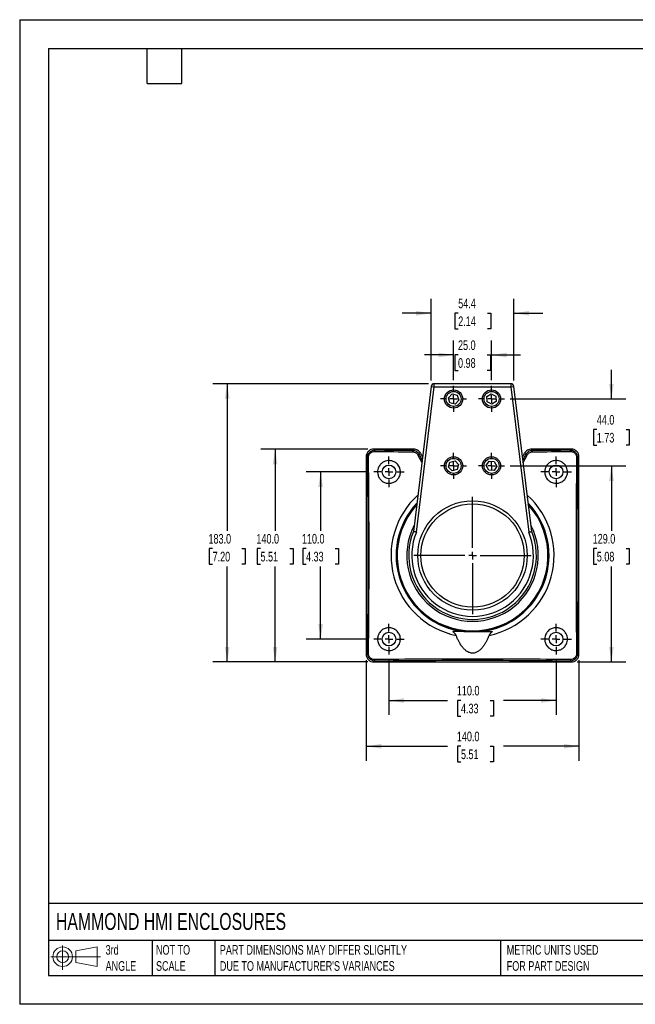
# Model space of a CAD drawing. Header units: millimetres. Extents: x 0 to 838, y 0 to 648.
# Tile 1 of 4: x 0 to 405, y 0 to 648. Entities that reach past the tile are written whole.
import ezdxf

# ---------------------------------------------------------------- set-up
doc = ezdxf.new("R2010")
doc.units = ezdxf.units.MM
doc.header["$LTSCALE"] = 3
doc.linetypes.add('CENTERX2', pattern=[20.32, 12.7, -2.54, 2.54, -2.54])
doc.layers.add('CENTER', color=40, linetype='CENTERX2')
doc.layers.add('DIMENSIONS', color=140, linetype='Continuous', lineweight=25)
doc.layers.add('TEXT', color=140, linetype='Continuous', lineweight=25)
doc.styles.add('SLDTEXTSTYLE0', font='TXT', dxfattribs={"width": 0.7})
doc.dimstyles.new('SLDDIMSTYLE0', dxfattribs={"dimtxt": 6.474023, "dimasz": 9.906, "dimexe": 0, "dimexo": 0.0625, "dimgap": 1.618506, "dimtad": 0, "dimtih": 1, "dimtoh": 1, "dimdec": 1, "dimrnd": 1e-09, "dimzin": 4, "dimdsep": 46, "dimtxsty": 'SLDTEXTSTYLE0', "dimsah": 1, "dimcen": 0.09, "dimadec": 0, "dimazin": 1, "dimtfac": 1, "dimtdec": 1, "dimtofl": 0, "dimtmove": 0, "dimatfit": 3, "dimfxl": 0, "dimfrac": 2, "dimtolj": 1, "dimtzin": 12, "dimarcsym": 0})
doc.dimstyles.new('SLDDIMSTYLE1', dxfattribs={"dimtxt": 6.474023, "dimasz": 9.906, "dimexe": 0, "dimexo": 0.0625, "dimgap": 1.618506, "dimtad": 0, "dimtih": 1, "dimtoh": 1, "dimdec": 1, "dimrnd": 1e-09, "dimzin": 4, "dimdsep": 46, "dimtxsty": 'SLDTEXTSTYLE0', "dimsah": 1, "dimcen": 0.09, "dimadec": 0, "dimazin": 1, "dimtfac": 1, "dimtdec": 1, "dimtmove": 0, "dimatfit": 0, "dimfxl": 0, "dimfrac": 2, "dimtolj": 1, "dimtzin": 12, "dimarcsym": 0})
doc.dimstyles.new('SLDDIMSTYLE2', dxfattribs={"dimtxt": 6.474023, "dimasz": 9.906, "dimexe": 0, "dimexo": 0.0625, "dimgap": 1.618506, "dimtad": 0, "dimtih": 1, "dimtoh": 1, "dimdec": 1, "dimrnd": 1e-09, "dimzin": 12, "dimdsep": 46, "dimtxsty": 'SLDTEXTSTYLE0', "dimsah": 1, "dimcen": 0.09, "dimadec": 0, "dimazin": 3, "dimtfac": 1, "dimtdec": 1, "dimtmove": 0, "dimatfit": 0, "dimfxl": 0, "dimfrac": 2, "dimtolj": 1, "dimtzin": 12, "dimarcsym": 0})

# ---------------------------------------------------------------- blocks, each defined once
blk = doc.blocks.new('Block11')
at = {"color": 7, "linetype": 'Continuous', "lineweight": 18}
for p, q in [((7.77, 15.93), (7.77, 0)), ((16.44, 12.5), (30.53, 15.1)), ((30.53, 15.1), (30.53, 2.19)), ((0, 8.65), (32.62, 8.65)), ((16.44, 4.79), (16.44, 12.5)), ((16.44, 4.79), (30.53, 2.19))]:
    blk.add_line(p, q, dxfattribs=at)
for radius in [6.45, 3.86]:
    blk.add_circle((7.77, 8.65), radius, dxfattribs=at)
blk = doc.blocks.new('Block12')
at = {"color": 7, "linetype": 'Continuous'}
blk.add_blockref('Block11', (0, 0), dxfattribs=at)
blk = doc.blocks.new('_D')
at = {"layer": 'DIMENSIONS'}
for p, q in [((243.06, 226.37), (243.06, 190.34)), ((353.06, 226.37), (353.06, 190.34)), ((243.06, 199.86), (281.66, 199.86)), ((290.43, 199.86), (288.26, 199.86)), ((288.26, 199.86), (288.26, 189.57)), ((309.67, 199.86), (311.84, 199.86)), ((311.84, 199.86), (311.84, 189.57)), ((353.06, 199.86), (318.44, 199.86)), ((288.26, 189.57), (290.43, 189.57)), ((311.84, 189.57), (309.67, 189.57))]:
    blk.add_line(p, q, dxfattribs=at)
for points in [[(243.06, 199.86), (252.96, 198.34), (252.96, 201.38)], [(353.06, 199.86), (343.15, 201.38), (343.15, 198.34)]]:
    blk.add_solid(points, dxfattribs=at)
at = {"layer": 'DIMENSIONS', "char_height": 6.35, "attachment_point": 1, "style": 'SLDTEXTSTYLE0'}
for s, insert in [('110.0', (287.74, 209.5)), ('4.33', (290.43, 197.76))]:
    blk.add_mtext(s, dxfattribs=dict(at, insert=insert))
blk = doc.blocks.new('_D_1')
at = {"layer": 'DIMENSIONS'}
for p, q in [((228.06, 226.4), (228.06, 160.23)), ((368.06, 226.4), (368.06, 160.23)), ((228.06, 169.76), (281.66, 169.76)), ((290.43, 169.76), (288.26, 169.76)), ((288.26, 169.76), (288.26, 159.47)), ((309.67, 169.76), (311.84, 169.76)), ((311.84, 169.76), (311.84, 159.47)), ((368.06, 169.76), (318.44, 169.76)), ((288.26, 159.47), (290.43, 159.47)), ((311.84, 159.47), (309.67, 159.47))]:
    blk.add_line(p, q, dxfattribs=at)
for points in [[(228.06, 169.76), (237.96, 168.23), (237.96, 171.28)], [(368.06, 169.76), (358.15, 171.28), (358.15, 168.23)]]:
    blk.add_solid(points, dxfattribs=at)
at = {"layer": 'DIMENSIONS', "char_height": 6.35, "attachment_point": 1, "style": 'SLDTEXTSTYLE0'}
for s, insert in [('140.0', (287.74, 179.39)), ('5.51', (290.43, 167.65))]:
    blk.add_mtext(s, dxfattribs=dict(at, insert=insert))
blk = doc.blocks.new('_D_2')
at = {"layer": 'DIMENSIONS'}
for p, q in [((229.21, 350.22), (188.55, 350.22)), ((198.07, 350.22), (198.07, 311.53)), ((188.45, 299.79), (186.28, 299.79)), ((186.28, 299.79), (186.28, 289.5)), ((207.69, 299.79), (209.87, 299.79)), ((209.87, 299.79), (209.87, 289.5)), ((186.28, 289.5), (188.45, 289.5)), ((198.07, 240.22), (198.07, 288.05)), ((209.87, 289.5), (207.69, 289.5)), ((229.21, 240.22), (188.55, 240.22))]:
    blk.add_line(p, q, dxfattribs=at)
for points in [[(198.07, 350.22), (196.55, 340.31), (199.6, 340.31)], [(198.07, 240.22), (199.6, 250.12), (196.55, 250.12)]]:
    blk.add_solid(points, dxfattribs=at)
at = {"layer": 'DIMENSIONS', "char_height": 6.35, "attachment_point": 1, "style": 'SLDTEXTSTYLE0'}
for s, insert in [('110.0', (185.76, 309.42)), ('4.33', (188.45, 297.68))]:
    blk.add_mtext(s, dxfattribs=dict(at, insert=insert))
blk = doc.blocks.new('_D_3')
at = {"layer": 'DIMENSIONS'}
for p, q in [((229.24, 365.22), (158.61, 365.22)), ((168.13, 365.22), (168.13, 311.53)), ((158.51, 299.79), (156.34, 299.79)), ((156.34, 299.79), (156.34, 289.5)), ((177.75, 299.79), (179.92, 299.79)), ((179.92, 299.79), (179.92, 289.5)), ((156.34, 289.5), (158.51, 289.5)), ((168.13, 225.22), (168.13, 288.05)), ((179.92, 289.5), (177.75, 289.5)), ((229.24, 225.22), (158.61, 225.22))]:
    blk.add_line(p, q, dxfattribs=at)
for points in [[(168.13, 365.22), (166.61, 355.31), (169.65, 355.31)], [(168.13, 225.22), (169.65, 235.12), (166.61, 235.12)]]:
    blk.add_solid(points, dxfattribs=at)
at = {"layer": 'DIMENSIONS', "char_height": 6.35, "attachment_point": 1, "style": 'SLDTEXTSTYLE0'}
for s, insert in [('140.0', (155.82, 309.42)), ('5.51', (158.51, 297.68))]:
    blk.add_mtext(s, dxfattribs=dict(at, insert=insert))
blk = doc.blocks.new('_D_4')
at = {"layer": 'DIMENSIONS'}
for p, q in [((389.44, 398.22), (389.44, 417.27)), ((322.91, 398.22), (398.97, 398.22)), ((379.82, 378.02), (377.65, 378.02)), ((377.65, 378.02), (377.65, 367.73)), ((399.06, 378.02), (401.24, 378.02)), ((401.24, 378.02), (401.24, 367.73)), ((377.65, 367.73), (379.82, 367.73)), ((401.24, 367.73), (399.06, 367.73)), ((322.91, 354.22), (398.97, 354.22)), ((389.44, 354.22), (389.44, 335.17))]:
    blk.add_line(p, q, dxfattribs=at)
for points in [[(389.44, 398.22), (390.97, 408.12), (387.92, 408.12)], [(389.44, 354.22), (387.92, 344.31), (390.97, 344.31)]]:
    blk.add_solid(points, dxfattribs=at)
at = {"layer": 'DIMENSIONS', "char_height": 6.35, "attachment_point": 1, "style": 'SLDTEXTSTYLE0'}
for s, insert in [('44.0', (379.82, 387.65)), ('1.73', (379.82, 375.91))]:
    blk.add_mtext(s, dxfattribs=dict(at, insert=insert))
blk = doc.blocks.new('_D_5')
at = {"layer": 'DIMENSIONS'}
for p, q in [((285.56, 410.57), (285.56, 436.66)), ((310.56, 410.57), (310.56, 436.66)), ((285.56, 427.14), (266.51, 427.14)), ((288.5, 427.14), (286.33, 427.14)), ((286.33, 427.14), (286.33, 416.85)), ((307.74, 427.14), (309.91, 427.14)), ((309.91, 427.14), (309.91, 416.85)), ((310.56, 427.14), (329.61, 427.14)), ((286.33, 416.85), (288.5, 416.85)), ((309.91, 416.85), (307.74, 416.85))]:
    blk.add_line(p, q, dxfattribs=at)
for points in [[(285.56, 427.14), (275.65, 428.66), (275.65, 425.61)], [(310.56, 427.14), (320.46, 425.61), (320.46, 428.66)]]:
    blk.add_solid(points, dxfattribs=at)
at = {"layer": 'DIMENSIONS', "char_height": 6.35, "attachment_point": 1, "style": 'SLDTEXTSTYLE0'}
for s, insert in [('25.0', (288.5, 436.77)), ('0.98', (288.5, 425.04))]:
    blk.add_mtext(s, dxfattribs=dict(at, insert=insert))
blk = doc.blocks.new('_D_6')
at = {"layer": 'DIMENSIONS'}
for p, q in [((269.02, 408.22), (127.07, 408.22)), ((136.6, 408.22), (136.6, 311.53)), ((126.98, 299.79), (124.8, 299.79)), ((124.8, 299.79), (124.8, 289.5)), ((146.22, 299.79), (148.39, 299.79)), ((148.39, 299.79), (148.39, 289.5)), ((124.8, 289.5), (126.98, 289.5)), ((136.6, 225.22), (136.6, 288.05)), ((148.39, 289.5), (146.22, 289.5)), ((229.24, 225.22), (127.07, 225.22))]:
    blk.add_line(p, q, dxfattribs=at)
for points in [[(136.6, 408.22), (135.07, 398.31), (138.12, 398.31)], [(136.6, 225.22), (138.12, 235.12), (135.07, 235.12)]]:
    blk.add_solid(points, dxfattribs=at)
at = {"layer": 'DIMENSIONS', "char_height": 6.35, "attachment_point": 1, "style": 'SLDTEXTSTYLE0'}
for s, insert in [('183.0', (124.28, 309.42)), ('7.20', (126.98, 297.68))]:
    blk.add_mtext(s, dxfattribs=dict(at, insert=insert))
blk = doc.blocks.new('_D_7')
at = {"layer": 'DIMENSIONS'}
for p, q in [((270.84, 410.27), (270.84, 464.12)), ((325.27, 410.27), (325.27, 464.12)), ((270.84, 454.59), (251.79, 454.59)), ((288.62, 454.59), (286.45, 454.59)), ((286.45, 454.59), (286.45, 444.3)), ((307.86, 454.59), (310.03, 454.59)), ((310.03, 454.59), (310.03, 444.3)), ((325.27, 454.59), (344.32, 454.59)), ((286.45, 444.3), (288.62, 444.3)), ((310.03, 444.3), (307.86, 444.3))]:
    blk.add_line(p, q, dxfattribs=at)
for points in [[(270.84, 454.59), (260.94, 456.12), (260.94, 453.07)], [(325.27, 454.59), (335.18, 453.07), (335.18, 456.12)]]:
    blk.add_solid(points, dxfattribs=at)
at = {"layer": 'DIMENSIONS', "char_height": 6.35, "attachment_point": 1, "style": 'SLDTEXTSTYLE0'}
for s, insert in [('54.4', (288.62, 464.23)), ('2.14', (288.62, 452.49))]:
    blk.add_mtext(s, dxfattribs=dict(at, insert=insert))
blk = doc.blocks.new('_D_8')
at = {"layer": 'DIMENSIONS'}
for p, q in [((322.91, 354.22), (398.97, 354.22)), ((389.44, 354.22), (389.44, 311.53)), ((379.82, 299.79), (377.65, 299.79)), ((377.65, 299.79), (377.65, 289.5)), ((399.06, 299.79), (401.24, 299.79)), ((401.24, 299.79), (401.24, 289.5)), ((377.65, 289.5), (379.82, 289.5)), ((389.44, 225.22), (389.44, 288.05)), ((401.24, 289.5), (399.06, 289.5)), ((366.87, 225.22), (398.97, 225.22))]:
    blk.add_line(p, q, dxfattribs=at)
for points in [[(389.44, 354.22), (387.92, 344.31), (390.97, 344.31)], [(389.44, 225.22), (390.97, 235.12), (387.92, 235.12)]]:
    blk.add_solid(points, dxfattribs=at)
at = {"layer": 'DIMENSIONS', "char_height": 6.35, "attachment_point": 1, "style": 'SLDTEXTSTYLE0'}
for s, insert in [('129.0', (377.13, 309.42)), ('5.08', (379.82, 297.68))]:
    blk.add_mtext(s, dxfattribs=dict(at, insert=insert))
blk = doc.blocks.new('SW_CENTERMARKSYMBOL_0')
at = {"layer": 'CENTER', "color": 0}
for p, q in [((0, 5.08), (0, 8.54)), ((-5.08, 0), (-8.54, 0)), ((0, 0), (-2.54, 0)), ((0, 0), (0, 2.54)), ((0, 0), (0, -2.54)), ((0, 0), (2.54, 0)), ((5.08, 0), (8.54, 0)), ((0, -5.08), (0, -8.54))]:
    blk.add_line(p, q, dxfattribs=at)
blk = doc.blocks.new('SW_CENTERMARKSYMBOL_1')
at = {"layer": 'CENTER', "color": 0}
for p, q in [((0, 5.08), (0, 8.54)), ((-5.08, 0), (-8.54, 0)), ((0, 0), (-2.54, 0)), ((0, 0), (0, 2.54)), ((0, 0), (0, -2.54)), ((0, 0), (2.54, 0)), ((5.08, 0), (8.54, 0)), ((0, -5.08), (0, -8.54))]:
    blk.add_line(p, q, dxfattribs=at)
blk = doc.blocks.new('SW_CENTERMARKSYMBOL_2')
at = {"layer": 'CENTER', "color": 0}
for p, q in [((0, 5.08), (0, 10.04)), ((-5.08, 0), (-10.04, 0)), ((0, 0), (-2.54, 0)), ((0, 0), (0, 2.54)), ((0, 0), (0, -2.54)), ((0, 0), (2.54, 0)), ((5.08, 0), (10.04, 0)), ((0, -5.08), (0, -10.04))]:
    blk.add_line(p, q, dxfattribs=at)
blk = doc.blocks.new('SW_CENTERMARKSYMBOL_3')
at = {"layer": 'CENTER', "color": 0}
for p, q in [((0, 5.08), (0, 10.04)), ((-5.08, 0), (-10.04, 0)), ((0, 0), (-2.54, 0)), ((0, 0), (0, 2.54)), ((0, 0), (0, -2.54)), ((0, 0), (2.54, 0)), ((5.08, 0), (10.04, 0)), ((0, -5.08), (0, -10.04))]:
    blk.add_line(p, q, dxfattribs=at)
blk = doc.blocks.new('SW_CENTERMARKSYMBOL_4')
at = {"layer": 'CENTER', "color": 0}
for p, q in [((0, 5.08), (0, 10.04)), ((-5.08, 0), (-10.04, 0)), ((0, 0), (-2.54, 0)), ((0, 0), (0, 2.54)), ((0, 0), (0, -2.54)), ((0, 0), (2.54, 0)), ((5.08, 0), (10.04, 0)), ((0, -5.08), (0, -10.04))]:
    blk.add_line(p, q, dxfattribs=at)
blk = doc.blocks.new('SW_CENTERMARKSYMBOL_5')
at = {"layer": 'CENTER', "color": 0}
for p, q in [((0, 5.08), (0, 10.04)), ((-5.08, 0), (-10.04, 0)), ((0, 0), (-2.54, 0)), ((0, 0), (0, 2.54)), ((0, 0), (0, -2.54)), ((0, 0), (2.54, 0)), ((5.08, 0), (10.04, 0)), ((0, -5.08), (0, -10.04))]:
    blk.add_line(p, q, dxfattribs=at)
blk = doc.blocks.new('SW_CENTERMARKSYMBOL_6')
at = {"layer": 'CENTER', "color": 0}
for p, q in [((0, 5.08), (0, 8.54)), ((-5.08, 0), (-8.54, 0)), ((0, 0), (-2.54, 0)), ((0, 0), (0, 2.54)), ((0, 0), (0, -2.54)), ((0, 0), (2.54, 0)), ((5.08, 0), (8.54, 0)), ((0, -5.08), (0, -8.54))]:
    blk.add_line(p, q, dxfattribs=at)
blk = doc.blocks.new('SW_CENTERMARKSYMBOL_7')
at = {"layer": 'CENTER', "color": 0}
for p, q in [((0, 5.08), (0, 8.54)), ((-5.08, 0), (-8.54, 0)), ((0, 0), (-2.54, 0)), ((0, 0), (0, 2.54)), ((0, 0), (0, -2.54)), ((0, 0), (2.54, 0)), ((5.08, 0), (8.54, 0)), ((0, -5.08), (0, -8.54))]:
    blk.add_line(p, q, dxfattribs=at)
blk = doc.blocks.new('SW_CENTERMARKSYMBOL_8')
at = {"layer": 'DIMENSIONS', "color": 0}
for p, q in [((0, 5.08), (0, 38.54)), ((-5.08, 0), (-38.54, 0)), ((0, 0), (-2.54, 0)), ((0, 0), (0, 2.54)), ((0, 0), (0, -2.54)), ((0, 0), (2.54, 0)), ((5.08, 0), (38.54, 0)), ((0, -5.08), (0, -38.54))]:
    blk.add_line(p, q, dxfattribs=at)

msp = doc.modelspace()

# ---------------------------------------------------------------- linework, layer by layer
at = {"color": 7, "linetype": 'Continuous'}
for p, q in [((0.01, 647.71), (0.01, 0.01)), ((0.01, 647.71), (838.21, 647.71)), ((838.21, 0.01), (0.01, 0.01))]:
    msp.add_line(p, q, dxfattribs=at)
for p, q in [((272.83, 406.22), (272.83, 408.22)), ((323.29, 408.22), (272.83, 408.22)), ((323.29, 408.22), (323.29, 406.22)), ((270.84, 406.46), (259.13, 311.08)), ((261.08, 310.57), (272.83, 406.22)), ((270.84, 406.46), (272.83, 406.22)), ((272.83, 406.22), (323.29, 406.22)), ((307.47, 399.78), (310.37, 401.68)), ((310.37, 401.68), (313.46, 400.11)), ((323.29, 406.22), (325.27, 406.46)), ((323.29, 406.22), (335.03, 310.57)), ((336.98, 311.08), (325.27, 406.46)), ((282.19, 399.01), (284.56, 401.53)), ((283.18, 395.69), (282.19, 399.01)), ((286.56, 394.9), (283.18, 395.69)), ((284.56, 401.53), (287.93, 400.74)), ((288.93, 397.42), (286.56, 394.9)), ((287.93, 400.74), (288.93, 397.42)), ((307.66, 396.32), (307.47, 399.78)), ((310.75, 394.76), (307.66, 396.32)), ((313.65, 396.65), (310.75, 394.76)), ((313.46, 400.11), (313.65, 396.65)), ((233.8, 364.46), (233.05, 365.22)), ((259.36, 365.22), (233.05, 365.22)), ((259.36, 365.22), (258.77, 364.24)), ((337.35, 364.24), (336.76, 365.22)), ((363.06, 365.22), (336.76, 365.22)), ((363.06, 365.22), (362.31, 364.46)), ((228.06, 360.22), (228.06, 230.21)), ((228.06, 360.22), (228.81, 359.47)), ((262.15, 361.28), (264.69, 356.37)), ((263.15, 361.54), (263.76, 362.57)), ((264.91, 358.13), (263.15, 361.54)), ((263.76, 362.57), (265.14, 359.99)), ((282.19, 353.4), (283.16, 356.72)), ((283.16, 356.72), (286.53, 357.54)), ((286.53, 357.54), (288.92, 355.04)), ((307.1, 354.34), (308.93, 357.28)), ((308.93, 357.28), (312.39, 357.15)), ((312.39, 357.15), (314.02, 354.1)), ((330.98, 359.99), (332.35, 362.57)), ((332.97, 361.54), (331.21, 358.13)), ((331.42, 356.37), (333.96, 361.28)), ((332.35, 362.57), (332.97, 361.54)), ((367.3, 359.47), (368.06, 360.22)), ((368.06, 230.21), (368.06, 360.22)), ((284.59, 350.89), (282.19, 353.4)), ((287.95, 351.71), (284.59, 350.89)), ((288.92, 355.04), (287.95, 351.71)), ((308.72, 351.28), (307.1, 354.34)), ((312.18, 351.16), (308.72, 351.28)), ((314.02, 354.1), (312.18, 351.16)), ((228.81, 230.96), (228.06, 230.21)), ((368.06, 230.21), (367.3, 230.96)), ((233.05, 225.22), (233.8, 225.97)), ((233.05, 225.22), (363.06, 225.22)), ((362.31, 225.97), (363.06, 225.22))]:
    msp.add_line(p, q)
for centre, radius in [((285.56, 398.22), 6), ((285.56, 398.22), 4.93), ((310.56, 398.22), 6), ((310.56, 398.22), 4.93), ((285.56, 354.22), 6), ((285.56, 354.22), 4.93), ((310.56, 354.22), 6), ((310.56, 354.22), 4.93), ((243.06, 350.22), 4.5), ((353.06, 350.22), 4.5), ((298.06, 295.22), 36), ((298.06, 295.22), 34), ((243.06, 240.22), 4.5), ((353.06, 240.22), 4.5)]:
    msp.add_circle(centre, radius)
for centre, radius, start, end in [((272.83, 406.22), 2, 90, 173), ((323.29, 406.22), 2, 7, 90), ((298.06, 295.22), 53.63, 132.15616, 258.29244), ((298.06, 295.22), 53.63, 281.70756, 47.84384), ((298.06, 295.22), 50.33, 136.72036, 263.47185), ((298.06, 295.22), 50, 137.23291, 270), ((298.06, 295.22), 50, 137.23291, 42.76709), ((298.06, 295.22), 49.62, 137.85318, 42.14682), ((298.06, 295.22), 50, 270, 42.76709), ((298.06, 295.22), 50.33, 276.52815, 43.27964), ((298.06, 295.22), 43.27, 152.65906, 27.34094), ((298.06, 295.22), 42.03, 157.83062, 22.16938), ((298.06, 295.22), 40.03, 157.4541, 22.5459)]:
    msp.add_arc(centre, radius, start, end)
for points, knots in [([(233.05, 365.22), (232.46, 365.22), (231.83, 365.11), (230.9, 364.75), (230.6, 364.59), (230.03, 364.22), (229.76, 364), (229.28, 363.51), (229.06, 363.24), (228.68, 362.67), (228.53, 362.37), (228.16, 361.45), (228.06, 360.81), (228.06, 360.22)], [0, 0, 0, 0, 0.25, 0.25, 0.375, 0.375, 0.5, 0.5, 0.625, 0.625, 0.75, 0.75, 1, 1, 1, 1]), ([(233.8, 364.46), (233.16, 364.47), (232.51, 364.35), (231.6, 363.98), (231.31, 363.83), (230.75, 363.47), (230.49, 363.25), (230.02, 362.79), (229.81, 362.53), (229.45, 361.98), (229.29, 361.68), (229.05, 361.07), (228.96, 360.76), (228.84, 360.12), (228.81, 359.79), (228.81, 359.47)], [0, 0, 0, 0, 0.25, 0.25, 0.375, 0.375, 0.5, 0.5, 0.625, 0.625, 0.75, 0.75, 0.875, 0.875, 1, 1, 1, 1]), ([(229.6, 359.67), (229.59, 359.93), (229.61, 360.19), (229.71, 360.71), (229.78, 360.96), (229.98, 361.45), (230.1, 361.69), (230.4, 362.13), (230.56, 362.34), (230.94, 362.71), (231.15, 362.88), (231.59, 363.18), (231.83, 363.3), (232.56, 363.59), (233.09, 363.69), (233.6, 363.68)], [0, 0, 0, 0, 0.125, 0.125, 0.25, 0.25, 0.375, 0.375, 0.5, 0.5, 0.625, 0.625, 0.75, 0.75, 1, 1, 1, 1]), ([(233.6, 363.68), (233.61, 363.89), (233.64, 364.09), (233.71, 364.37), (233.76, 364.45), (233.8, 364.46)], [0, 0, 0, 0, 0.5, 0.5, 1, 1, 1, 1]), ([(258.64, 363.46), (258.65, 363.67), (258.67, 363.86), (258.71, 364.14), (258.74, 364.23), (258.77, 364.24)], [0, 0, 0, 0, 0.5, 0.5, 1, 1, 1, 1]), ([(258.64, 363.46), (259.01, 363.45), (259.38, 363.4), (260.07, 363.19), (260.41, 363.04), (261.33, 362.47), (261.82, 361.92), (262.15, 361.28)], [0, 0, 0, 0, 0.25, 0.25, 0.5, 0.5, 1, 1, 1, 1]), ([(263.15, 361.54), (262.94, 361.94), (262.69, 362.3), (262.08, 362.96), (261.73, 363.25), (260.97, 363.73), (260.55, 363.91), (259.68, 364.17), (259.22, 364.24), (258.77, 364.24)], [0, 0, 0, 0, 0.25, 0.25, 0.5, 0.5, 0.75, 0.75, 1, 1, 1, 1]), ([(263.76, 362.57), (263.56, 362.95), (263.31, 363.31), (262.69, 363.97), (262.32, 364.27), (261.53, 364.74), (261.1, 364.92), (260.23, 365.16), (259.78, 365.22), (259.36, 365.22)], [0, 0, 0, 0, 0.25, 0.25, 0.5, 0.5, 0.75, 0.75, 1, 1, 1, 1]), ([(336.76, 365.22), (336.33, 365.22), (335.89, 365.16), (335.01, 364.92), (334.58, 364.74), (333.79, 364.27), (333.43, 363.97), (332.81, 363.31), (332.55, 362.95), (332.35, 362.57)], [0, 0, 0, 0, 0.25, 0.25, 0.5, 0.5, 0.75, 0.75, 1, 1, 1, 1]), ([(337.35, 364.24), (336.89, 364.24), (336.43, 364.17), (335.56, 363.91), (335.15, 363.73), (334, 363.01), (333.38, 362.33), (332.97, 361.54)], [0, 0, 0, 0, 0.25, 0.25, 0.5, 0.5, 1, 1, 1, 1]), ([(333.96, 361.28), (334.29, 361.92), (334.79, 362.46), (335.71, 363.04), (336.04, 363.19), (336.74, 363.4), (337.11, 363.45), (337.47, 363.46)], [0, 0, 0, 0, 0.5, 0.5, 0.75, 0.75, 1, 1, 1, 1]), ([(337.47, 363.46), (337.46, 363.67), (337.45, 363.86), (337.4, 364.14), (337.38, 364.23), (337.35, 364.24)], [0, 0, 0, 0, 0.5, 0.5, 1, 1, 1, 1]), ([(367.3, 359.47), (367.31, 360.11), (367.19, 360.76), (366.82, 361.68), (366.67, 361.97), (366.31, 362.52), (366.1, 362.78), (365.63, 363.25), (365.37, 363.46), (364.82, 363.83), (364.52, 363.98), (363.92, 364.23), (363.6, 364.32), (362.96, 364.44), (362.63, 364.47), (362.31, 364.46)], [0, 0, 0, 0, 0.25, 0.25, 0.375, 0.375, 0.5, 0.5, 0.625, 0.625, 0.75, 0.75, 0.875, 0.875, 1, 1, 1, 1]), ([(362.51, 363.68), (362.5, 363.89), (362.47, 364.09), (362.4, 364.37), (362.36, 364.45), (362.31, 364.46)], [0, 0, 0, 0, 0.5, 0.5, 1, 1, 1, 1]), ([(362.51, 363.68), (362.77, 363.68), (363.03, 363.66), (363.55, 363.56), (363.8, 363.49), (364.29, 363.3), (364.53, 363.17), (364.97, 362.88), (365.18, 362.71), (365.56, 362.34), (365.73, 362.13), (366.02, 361.68), (366.14, 361.45), (366.43, 360.71), (366.53, 360.19), (366.52, 359.67)], [0, 0, 0, 0, 0.125, 0.125, 0.25, 0.25, 0.375, 0.375, 0.5, 0.5, 0.625, 0.625, 0.75, 0.75, 1, 1, 1, 1]), ([(368.06, 360.22), (368.06, 360.81), (367.95, 361.45), (367.59, 362.37), (367.43, 362.67), (367.06, 363.24), (366.84, 363.51), (366.35, 364), (366.08, 364.22), (365.51, 364.59), (365.21, 364.75), (364.29, 365.11), (363.65, 365.22), (363.06, 365.22)], [0, 0, 0, 0, 0.25, 0.25, 0.375, 0.375, 0.5, 0.5, 0.625, 0.625, 0.75, 0.75, 1, 1, 1, 1]), ([(229.6, 359.67), (229.38, 359.66), (229.19, 359.63), (228.91, 359.56), (228.82, 359.52), (228.81, 359.47)], [0, 0, 0, 0, 0.5, 0.5, 1, 1, 1, 1]), ([(228.81, 359.47), (228.93, 348.92), (229.02, 338.25), (229.14, 316.8), (229.17, 306.01), (229.17, 284.43), (229.14, 273.64), (229.02, 252.19), (228.93, 241.51), (228.81, 230.96)], [0, 0, 0, 0, 0.25, 0.25, 0.5, 0.5, 0.75, 0.75, 1, 1, 1, 1]), ([(229.6, 230.76), (229.71, 241.34), (229.8, 252.05), (229.92, 273.57), (229.95, 284.4), (229.95, 306.04), (229.92, 316.87), (229.8, 338.39), (229.71, 349.09), (229.6, 359.67)], [0, 0, 0, 0, 0.25, 0.25, 0.5, 0.5, 0.75, 0.75, 1, 1, 1, 1]), ([(248.36, 344.91), (247.98, 344.53), (247.32, 344), (246.16, 343.35), (245.07, 342.95), (243.84, 342.73), (242.77, 342.7), (241.76, 342.81), (240.57, 343.1), (239.25, 343.69), (237.86, 344.72), (236.86, 345.91), (236.2, 347.12), (235.74, 348.38), (235.49, 349.97), (235.64, 351.72), (236.1, 353.1), (236.68, 354.21), (237.46, 355.29), (238.53, 356.25), (239.68, 356.95), (240.92, 357.46), (242.27, 357.72), (243.69, 357.73), (244.86, 357.53), (245.99, 357.15), (247.02, 356.62), (248.12, 355.81), (249.13, 354.72), (249.86, 353.47), (250.29, 352.31), (250.5, 351.3), (250.59, 350.2), (250.49, 348.97), (250.14, 347.6), (249.45, 346.18), (248.77, 345.33), (248.36, 344.91)], [0, 0, 0, 0, 0.033946, 0.052268, 0.083489, 0.107047, 0.130833, 0.151472, 0.172371, 0.209035, 0.244028, 0.283429, 0.308616, 0.332796, 0.369414, 0.411298, 0.442762, 0.46101, 0.489794, 0.526282, 0.55017, 0.574108, 0.610641, 0.636059, 0.664412, 0.686374, 0.71256, 0.738775, 0.77447, 0.808454, 0.831266, 0.853753, 0.874952, 0.901087, 0.932271, 0.963465, 1, 1, 1, 1]), ([(262.15, 361.28), (262.38, 361.4), (262.61, 361.49), (262.98, 361.59), (263.11, 361.59), (263.15, 361.54)], [0, 0, 0, 0, 0.5, 0.5, 1, 1, 1, 1]), ([(332.97, 361.54), (333.01, 361.59), (333.14, 361.59), (333.5, 361.49), (333.74, 361.4), (333.96, 361.28)], [0, 0, 0, 0, 0.5, 0.5, 1, 1, 1, 1]), ([(347.75, 344.91), (347.37, 345.3), (346.85, 345.95), (346.2, 347.11), (345.79, 348.21), (345.57, 349.43), (345.54, 350.5), (345.65, 351.52), (345.94, 352.71), (346.53, 354.03), (347.56, 355.41), (348.75, 356.42), (349.96, 357.08), (351.22, 357.53), (352.81, 357.79), (354.56, 357.64), (355.94, 357.17), (357.05, 356.6), (358.13, 355.81), (359.09, 354.75), (359.79, 353.59), (360.3, 352.35), (360.56, 351.01), (360.57, 349.59), (360.37, 348.41), (359.99, 347.29), (359.46, 346.26), (358.65, 345.15), (357.56, 344.14), (356.31, 343.42), (355.15, 342.99), (354.14, 342.77), (353.04, 342.69), (351.81, 342.78), (350.44, 343.13), (349.02, 343.83), (348.17, 344.5), (347.75, 344.91)], [0, 0, 0, 0, 0.033946, 0.052268, 0.083489, 0.107047, 0.130833, 0.151472, 0.172371, 0.209035, 0.244028, 0.283429, 0.308616, 0.332796, 0.369414, 0.411298, 0.442762, 0.46101, 0.489794, 0.526282, 0.55017, 0.574108, 0.610641, 0.636059, 0.664412, 0.686374, 0.71256, 0.738775, 0.77447, 0.808454, 0.831266, 0.853753, 0.874952, 0.901087, 0.932271, 0.963465, 1, 1, 1, 1]), ([(366.52, 359.67), (366.46, 354.38), (366.41, 349.06), (366.32, 338.37), (366.28, 333), (366.19, 316.86), (366.16, 306.04), (366.16, 284.39), (366.19, 273.57), (366.31, 252.05), (366.4, 241.34), (366.52, 230.76)], [0, 0, 0, 0, 0.125, 0.125, 0.25, 0.25, 0.5, 0.5, 0.75, 0.75, 1, 1, 1, 1]), ([(366.52, 359.67), (366.73, 359.66), (366.93, 359.63), (367.21, 359.56), (367.29, 359.52), (367.3, 359.47)], [0, 0, 0, 0, 0.5, 0.5, 1, 1, 1, 1]), ([(367.3, 230.96), (367.19, 241.51), (367.1, 252.18), (366.97, 273.64), (366.94, 284.43), (366.94, 306), (366.97, 316.79), (367.07, 332.88), (367.1, 338.23), (367.19, 348.89), (367.24, 354.2), (367.3, 359.47)], [0, 0, 0, 0, 0.25, 0.25, 0.5, 0.5, 0.75, 0.75, 0.875, 0.875, 1, 1, 1, 1]), ([(261.08, 310.57), (261.04, 310.58), (260.94, 310.6), (260.8, 310.64), (260.67, 310.68), (260.54, 310.71), (260.42, 310.74), (260.31, 310.77), (260.21, 310.8), (260.11, 310.82), (260.02, 310.85), (259.93, 310.87), (259.85, 310.89), (259.78, 310.91), (259.67, 310.94), (259.54, 310.97), (259.39, 311.01), (259.28, 311.04), (259.2, 311.06), (259.14, 311.08), (259.14, 311.08), (259.13, 311.08)], [0, 0, 0, 0, 0.047593, 0.093666, 0.138219, 0.181252, 0.222765, 0.262757, 0.301229, 0.33818, 0.37361, 0.407519, 0.439908, 0.470778, 0.500128, 0.586953, 0.672348, 0.756331, 0.83892, 0.920136, 1, 1, 1, 1]), ([(335.03, 310.57), (335.08, 310.58), (335.17, 310.6), (335.3, 310.64), (335.43, 310.67), (335.55, 310.7), (335.66, 310.73), (335.77, 310.76), (335.87, 310.79), (335.97, 310.81), (336.05, 310.83), (336.13, 310.86), (336.21, 310.88), (336.28, 310.89), (336.34, 310.91), (336.38, 310.92), (336.47, 310.94), (336.59, 310.98), (336.73, 311.01), (336.84, 311.04), (336.92, 311.06), (336.97, 311.08), (336.98, 311.08), (336.98, 311.08)], [0, 0, 0, 0, 0.045666, 0.089802, 0.132407, 0.173483, 0.213029, 0.251045, 0.287531, 0.322488, 0.355915, 0.387814, 0.418184, 0.447025, 0.474339, 0.500125, 0.507201, 0.593264, 0.677731, 0.760618, 0.841946, 0.921733, 1, 1, 1, 1]), ([(248.36, 245.52), (248.74, 245.14), (249.27, 244.48), (249.92, 243.32), (250.32, 242.23), (250.55, 241), (250.58, 239.93), (250.47, 238.91), (250.18, 237.73), (249.59, 236.41), (248.56, 235.02), (247.37, 234.02), (246.16, 233.36), (244.9, 232.9), (243.3, 232.64), (241.56, 232.8), (240.17, 233.26), (239.06, 233.83), (237.98, 234.62), (237.02, 235.69), (236.33, 236.84), (235.82, 238.08), (235.55, 239.43), (235.55, 240.85), (235.75, 242.02), (236.12, 243.15), (236.65, 244.18), (237.46, 245.28), (238.56, 246.29), (239.8, 247.02), (240.96, 247.44), (241.98, 247.66), (243.07, 247.74), (244.31, 247.65), (245.67, 247.3), (247.09, 246.61), (247.95, 245.93), (248.36, 245.52)], [0, 0, 0, 0, 0.033946, 0.052268, 0.083489, 0.107047, 0.130833, 0.151472, 0.172371, 0.209035, 0.244028, 0.283429, 0.308616, 0.332796, 0.369414, 0.411298, 0.442762, 0.46101, 0.489794, 0.526282, 0.55017, 0.574108, 0.610641, 0.636059, 0.664412, 0.686374, 0.71256, 0.738775, 0.77447, 0.808454, 0.831266, 0.853753, 0.874952, 0.901087, 0.932271, 0.963465, 1, 1, 1, 1]), ([(347.75, 245.52), (348.14, 245.9), (348.79, 246.43), (349.95, 247.08), (351.05, 247.48), (352.27, 247.7), (353.34, 247.74), (354.36, 247.63), (355.55, 247.34), (356.87, 246.75), (358.26, 245.72), (359.26, 244.53), (359.92, 243.32), (360.38, 242.06), (360.63, 240.46), (360.48, 238.72), (360.02, 237.33), (359.44, 236.22), (358.65, 235.14), (357.59, 234.18), (356.43, 233.49), (355.19, 232.98), (353.85, 232.71), (352.43, 232.71), (351.26, 232.9), (350.13, 233.28), (349.1, 233.81), (348, 234.62), (346.98, 235.72), (346.26, 236.96), (345.83, 238.12), (345.61, 239.14), (345.53, 240.23), (345.62, 241.47), (345.98, 242.83), (346.67, 244.25), (347.34, 245.11), (347.75, 245.52)], [0, 0, 0, 0, 0.033946, 0.052268, 0.083489, 0.107047, 0.130833, 0.151472, 0.172371, 0.209035, 0.244028, 0.283429, 0.308616, 0.332796, 0.369414, 0.411298, 0.442762, 0.46101, 0.489794, 0.526282, 0.55017, 0.574108, 0.610641, 0.636059, 0.664412, 0.686374, 0.71256, 0.738775, 0.77447, 0.808454, 0.831266, 0.853753, 0.874952, 0.901087, 0.932271, 0.963465, 1, 1, 1, 1]), ([(285.01, 245.22), (285.11, 245.14), (285.29, 244.99), (285.55, 244.75), (285.8, 244.52), (286.03, 244.3), (286.26, 244.05), (286.49, 243.79), (286.71, 243.51), (286.9, 243.24), (287.06, 242.97), (287.14, 242.79), (287.18, 242.7)], [0, 0, 0, 0, 0.111725, 0.218573, 0.320618, 0.417945, 0.510652, 0.624914, 0.730514, 0.827857, 0.917464, 1, 1, 1, 1]), ([(292.34, 245.22), (292.32, 245.22), (292.3, 245.22), (292.25, 245.22), (292.19, 245.22), (292.12, 245.22), (292.05, 245.22), (291.92, 245.22), (291.74, 245.22), (291.43, 245.22), (291, 245.22), (290.4, 245.22), (289.66, 245.22), (288.81, 245.22), (287.9, 245.22), (286.96, 245.22), (285.99, 245.22), (285.34, 245.22), (285.01, 245.22)], [0, 0, 0, 0, 0.009794, 0.020349, 0.031772, 0.044145, 0.057533, 0.071989, 0.104104, 0.141477, 0.20699, 0.285499, 0.387406, 0.504814, 0.622701, 0.747468, 0.872735, 1, 1, 1, 1]), ([(308.94, 242.7), (308.85, 242.48), (308.67, 242.05), (308.41, 241.44), (308.09, 240.72), (307.7, 239.9), (307.07, 238.65), (306.21, 237.12), (305.03, 235.36), (303.67, 233.74), (302.09, 232.33), (300.54, 231.45), (299.19, 231.06), (298.46, 230.98), (297.81, 230.98), (297.08, 231.03), (295.72, 231.38), (294.11, 232.26), (292.53, 233.65), (291.16, 235.27), (289.97, 237.01), (289.11, 238.53), (288.47, 239.78), (288.03, 240.72), (287.59, 241.7), (287.32, 242.35), (287.18, 242.7)], [0, 0, 0, 0, 0.021473, 0.041311, 0.059502, 0.092085, 0.121862, 0.185249, 0.248091, 0.311065, 0.373584, 0.435611, 0.466595, 0.49762, 0.500006, 0.524636, 0.561689, 0.623228, 0.685737, 0.748084, 0.811261, 0.874026, 0.903894, 0.936719, 0.966256, 1, 1, 1, 1]), ([(292.34, 245.22), (292.42, 245.22), (292.59, 245.22), (292.85, 245.22), (293.11, 245.22), (293.37, 245.22), (293.63, 245.22), (293.89, 245.22), (294.15, 245.22), (294.41, 245.22), (294.67, 245.22), (294.93, 245.22), (295.21, 245.22), (295.51, 245.22), (295.83, 245.22), (296.14, 245.22), (296.46, 245.22), (296.78, 245.22), (297.1, 245.22), (297.42, 245.22), (297.74, 245.22), (297.95, 245.22), (298.06, 245.22)], [0, 0, 0, 0, 0.069129, 0.135635, 0.199541, 0.260878, 0.319676, 0.375973, 0.429809, 0.481233, 0.530298, 0.577069, 0.621616, 0.673091, 0.721541, 0.767184, 0.810275, 0.85112, 0.890079, 0.927563, 0.964036, 1, 1, 1, 1]), ([(298.06, 245.22), (298.11, 245.22), (298.23, 245.22), (298.39, 245.22), (298.56, 245.22), (298.73, 245.22), (298.9, 245.22), (299.07, 245.22), (299.24, 245.22), (299.4, 245.22), (299.57, 245.22), (299.74, 245.22), (299.91, 245.22), (300.08, 245.22), (300.25, 245.22), (300.41, 245.22), (300.58, 245.22), (300.75, 245.22), (301.03, 245.22), (301.41, 245.22), (301.89, 245.22), (302.37, 245.22), (302.84, 245.22), (303.32, 245.22), (303.62, 245.22), (303.78, 245.22)], [0, 0, 0, 0, 0.019019, 0.038112, 0.057356, 0.076826, 0.096595, 0.116733, 0.137306, 0.158375, 0.179998, 0.202228, 0.225114, 0.248701, 0.27303, 0.298139, 0.324061, 0.350827, 0.378465, 0.461833, 0.552866, 0.651939, 0.759341, 0.875301, 1, 1, 1, 1]), ([(303.78, 245.22), (303.79, 245.22), (303.81, 245.22), (303.85, 245.22), (303.9, 245.22), (303.96, 245.22), (304.02, 245.22), (304.12, 245.22), (304.29, 245.22), (304.56, 245.22), (304.93, 245.22), (305.5, 245.22), (306.3, 245.22), (307.21, 245.22), (308.19, 245.22), (309.13, 245.22), (309.98, 245.22), (310.63, 245.22), (310.96, 245.22), (311.1, 245.22)], [0, 0, 0, 0, 0.008529, 0.01764, 0.027406, 0.037887, 0.049131, 0.061179, 0.09041, 0.124331, 0.18156, 0.248876, 0.362176, 0.504815, 0.611429, 0.74747, 0.872663, 0.943502, 1, 1, 1, 1]), ([(311.1, 245.22), (311.02, 245.15), (310.87, 245.03), (310.66, 244.84), (310.42, 244.62), (310.16, 244.37), (309.87, 244.07), (309.59, 243.76), (309.36, 243.46), (309.18, 243.18), (309.05, 242.94), (308.97, 242.78), (308.94, 242.7)], [0, 0, 0, 0, 0.093435, 0.180948, 0.262532, 0.390295, 0.506724, 0.639048, 0.757768, 0.845063, 0.925689, 1, 1, 1, 1]), ([(228.06, 230.21), (228.06, 229.62), (228.16, 228.99), (228.53, 228.06), (228.68, 227.76), (229.06, 227.19), (229.28, 226.92), (229.76, 226.44), (230.03, 226.22), (230.6, 225.84), (230.9, 225.69), (231.83, 225.32), (232.46, 225.22), (233.05, 225.22)], [0, 0, 0, 0, 0.25, 0.25, 0.375, 0.375, 0.5, 0.5, 0.625, 0.625, 0.75, 0.75, 1, 1, 1, 1]), ([(229.6, 230.76), (229.38, 230.77), (229.19, 230.8), (228.91, 230.87), (228.82, 230.92), (228.81, 230.96)], [0, 0, 0, 0, 0.5, 0.5, 1, 1, 1, 1]), ([(228.81, 230.96), (228.81, 230.32), (228.93, 229.67), (229.29, 228.76), (229.44, 228.46), (229.81, 227.91), (230.02, 227.65), (230.49, 227.18), (230.74, 226.97), (231.3, 226.61), (231.59, 226.45), (232.2, 226.21), (232.51, 226.12), (233.16, 226), (233.48, 225.97), (233.8, 225.97)], [0, 0, 0, 0, 0.25, 0.25, 0.375, 0.375, 0.5, 0.5, 0.625, 0.625, 0.75, 0.75, 0.875, 0.875, 1, 1, 1, 1]), ([(233.6, 226.75), (233.34, 226.75), (233.08, 226.77), (232.56, 226.87), (232.31, 226.94), (231.82, 227.14), (231.59, 227.26), (231.14, 227.56), (230.93, 227.72), (230.56, 228.1), (230.39, 228.31), (230.1, 228.75), (229.98, 228.99), (229.68, 229.72), (229.59, 230.25), (229.6, 230.76)], [0, 0, 0, 0, 0.125, 0.125, 0.25, 0.25, 0.375, 0.375, 0.5, 0.5, 0.625, 0.625, 0.75, 0.75, 1, 1, 1, 1]), ([(362.51, 226.75), (351.93, 226.87), (341.23, 226.96), (319.7, 227.08), (308.88, 227.11), (287.23, 227.11), (276.41, 227.08), (254.89, 226.96), (244.18, 226.87), (233.6, 226.75)], [0, 0, 0, 0, 0.25, 0.25, 0.5, 0.5, 0.75, 0.75, 1, 1, 1, 1]), ([(233.6, 226.75), (233.61, 226.54), (233.64, 226.35), (233.71, 226.07), (233.76, 225.98), (233.8, 225.97)], [0, 0, 0, 0, 0.5, 0.5, 1, 1, 1, 1]), ([(362.31, 225.97), (362.95, 225.97), (363.61, 226.08), (364.82, 226.57), (365.39, 226.94), (366.09, 227.65), (366.3, 227.9), (366.67, 228.46), (366.82, 228.75), (367.07, 229.36), (367.16, 229.67), (367.28, 230.32), (367.31, 230.64), (367.3, 230.96)], [0, 0, 0, 0, 0.25, 0.25, 0.5, 0.5, 0.625, 0.625, 0.75, 0.75, 0.875, 0.875, 1, 1, 1, 1]), ([(362.51, 226.75), (362.5, 226.54), (362.47, 226.35), (362.4, 226.07), (362.36, 225.98), (362.31, 225.97)], [0, 0, 0, 0, 0.5, 0.5, 1, 1, 1, 1]), ([(366.52, 230.76), (366.53, 230.25), (366.43, 229.71), (366.14, 228.98), (366.01, 228.75), (365.72, 228.3), (365.55, 228.09), (364.99, 227.53), (364.53, 227.23), (363.55, 226.84), (363.03, 226.75), (362.51, 226.75)], [0, 0, 0, 0, 0.25, 0.25, 0.375, 0.375, 0.5, 0.5, 0.75, 0.75, 1, 1, 1, 1]), ([(363.06, 225.22), (363.65, 225.22), (364.29, 225.32), (365.21, 225.69), (365.51, 225.84), (366.08, 226.22), (366.35, 226.44), (366.84, 226.92), (367.06, 227.19), (367.43, 227.76), (367.59, 228.06), (367.95, 228.99), (368.06, 229.62), (368.06, 230.21)], [0, 0, 0, 0, 0.25, 0.25, 0.375, 0.375, 0.5, 0.5, 0.625, 0.625, 0.75, 0.75, 1, 1, 1, 1]), ([(366.52, 230.76), (366.73, 230.77), (366.93, 230.8), (367.21, 230.87), (367.29, 230.92), (367.3, 230.96)], [0, 0, 0, 0, 0.5, 0.5, 1, 1, 1, 1]), ([(233.8, 225.97), (244.35, 226.09), (255.02, 226.18), (276.48, 226.3), (287.27, 226.33), (308.84, 226.33), (319.63, 226.3), (341.09, 226.18), (351.76, 226.09), (362.31, 225.97)], [0, 0, 0, 0, 0.25, 0.25, 0.5, 0.5, 0.75, 0.75, 1, 1, 1, 1])]:
    msp.add_open_spline(points, degree=3, knots=knots)
for points in [[(233.6, 363.68), (241.88, 363.59), (250.24, 363.51), (258.64, 363.46)], [(258.77, 364.24), (250.39, 364.29), (242.06, 364.37), (233.8, 364.46)], [(362.31, 364.46), (354.06, 364.37), (345.72, 364.29), (337.35, 364.24)], [(337.47, 363.46), (345.87, 363.51), (354.23, 363.59), (362.51, 363.68)], [(259.13, 311.08), (259.13, 311.08), (259.13, 311.08), (259.13, 311.08)], [(336.98, 311.08), (336.98, 311.08), (336.98, 311.08), (336.98, 311.08)]]:
    msp.add_open_spline(points, degree=3)
at = {"layer": 'TEXT'}
for p, q in [((19.05, 628.65), (819.15, 628.65)), ((19.05, 628.65), (19.05, 19.05)), ((83.82, 605.79), (83.82, 628.65)), ((106.68, 605.79), (106.68, 628.65)), ((83.82, 605.79), (106.68, 605.79)), ((819.15, 66.38), (19.05, 66.38)), ((819.15, 41.91), (19.05, 41.91)), ((87.13, 41.91), (87.13, 19.05)), ((128.51, 41.91), (128.51, 19.05)), ((316.45, 41.91), (316.45, 19.05)), ((19.05, 19.05), (819.15, 19.05))]:
    msp.add_line(p, q, dxfattribs=at)

# ---------------------------------------------------------------- block references
at = {"layer": 'CENTER'}
for name, p in [('SW_CENTERMARKSYMBOL_6', (285.56, 398.22)), ('SW_CENTERMARKSYMBOL_0', (310.56, 398.22)), ('SW_CENTERMARKSYMBOL_7', (285.56, 354.22)), ('SW_CENTERMARKSYMBOL_1', (310.56, 354.22)), ('SW_CENTERMARKSYMBOL_3', (243.06, 350.22)), ('SW_CENTERMARKSYMBOL_4', (353.06, 350.22)), ('SW_CENTERMARKSYMBOL_2', (243.06, 240.22)), ('SW_CENTERMARKSYMBOL_5', (353.06, 240.22))]:
    msp.add_blockref(name, p, dxfattribs=at)
at = {"layer": 'DIMENSIONS'}
msp.add_blockref('SW_CENTERMARKSYMBOL_8', (298.06, 295.22), dxfattribs=at)
at = {"layer": 'TEXT'}
msp.add_blockref('Block12', (20.51, 22.66), dxfattribs=at)

# ---------------------------------------------------------------- texts
at = {"layer": 'TEXT', "attachment_point": 1, "style": 'SLDTEXTSTYLE0'}
for s, insert, char_height in [('HAMMOND HMI ENCLOSURES', (23.9, 60.06), 11.1125), ('3rd^JANGLE', (56.55, 38.99), 6.35), ('NOT TO^JSCALE', (89.72, 38.99), 6.35), ("PART DIMENSIONS MAY DIFFER SLIGHTLY ^JDUE TO MANUFACTURER'S VARIANCES", (131.74, 38.99), 6.35), ('METRIC UNITS USED ^JFOR PART DESIGN', (320.56, 38.99), 6.35)]:
    msp.add_mtext(s, dxfattribs=dict(at, insert=insert, char_height=char_height))

# ---------------------------------------------------------------- dimensions: what is measured, and where the dimension line sits
at = {"layer": 'DIMENSIONS'}
for base, p1, p2, dimstyle, picture, middle in [((325.27, 454.59), (270.84, 406.46), (325.27, 406.46), 'SLDDIMSTYLE2', '_D_7', (298.24, 454.59)), ((310.56, 427.14), (285.56, 406.76), (310.56, 406.76), 'SLDDIMSTYLE1', '_D_5', (298.12, 427.14)), ((353.06, 199.86), (243.06, 230.18), (353.06, 230.18), 'SLDDIMSTYLE0', '_D', (300.05, 199.86))]:
    dim = msp.add_linear_dim(base=base, p1=p1, p2=p2, dimstyle=dimstyle, dxfattribs=at)
    dim.commit()
    dim.dimension.update_dxf_attribs({"geometry": picture, "text_midpoint": middle, "dimtype": 160})
for base, p1, p2, angle, dimstyle, picture, middle in [((389.44, 398.22), (319.1, 354.22), (319.1, 398.22), 90, 'SLDDIMSTYLE1', '_D_4', (389.44, 378.02)), ((136.6, 408.22), (233.05, 225.22), (272.83, 408.22), 90, 'SLDDIMSTYLE0', '_D_6', (136.6, 299.79)), ((168.13, 225.22), (233.05, 365.22), (233.05, 225.22), 90, 'SLDDIMSTYLE0', '_D_3', (168.13, 299.79)), ((198.07, 350.22), (233.02, 240.22), (233.02, 350.22), 90, 'SLDDIMSTYLE0', '_D_2', (198.07, 299.79)), ((389.44, 354.22), (363.06, 225.22), (319.1, 354.22), 90, 'SLDDIMSTYLE0', '_D_8', (389.44, 299.79)), ((228.06, 169.76), (368.06, 230.21), (228.06, 230.21), 0, 'SLDDIMSTYLE0', '_D_1', (300.05, 169.76))]:
    dim = msp.add_linear_dim(base=base, p1=p1, p2=p2, angle=angle, dimstyle=dimstyle, dxfattribs=at)
    dim.commit()
    dim.dimension.update_dxf_attribs({"geometry": picture, "text_midpoint": middle, "dimtype": 160})

doc.saveas('drawing.dxf')
